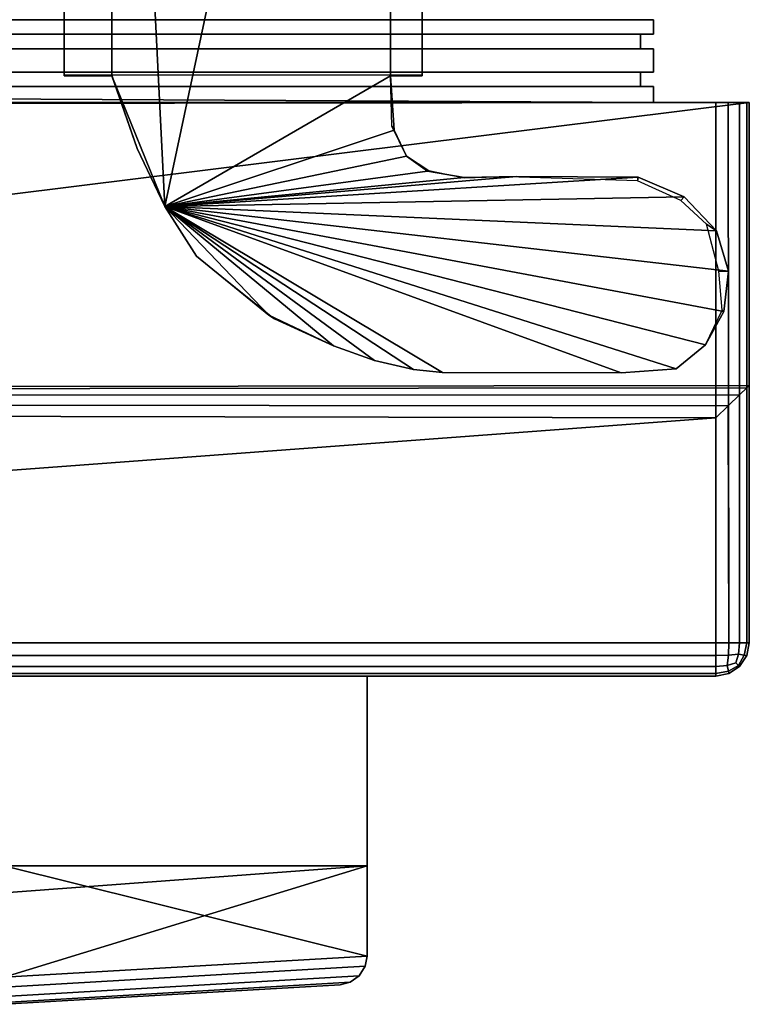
# Model space of a CAD drawing. Extents: x -17.9 to 17.9, y -15.3 to 14.9.
# Tile 11 of 12: x 13.7 to 17.9, y -15 to -9.4. Entities that reach past the tile are written whole.
import ezdxf

# ---------------------------------------------------------------- set-up
doc = ezdxf.new("R2010")
doc.units = 0
doc.linetypes.add('SOLIDLINE', pattern=[0])
doc.layers.add('BSH_B36CL80ENS_SYMBOL__1', color=7, linetype='SOLIDLINE')

msp = doc.modelspace()

# ---------------------------------------------------------------- linework, layer by layer
at = {"layer": 'BSH_B36CL80ENS_SYMBOL__1', "color": 7}
for points in [[(13.9918, -4.35827, 71.709), (13.9918, -4.35522, 70.8052), (13.9918, -9.68184, 70.8052), (13.9918, -9.68489, 71.709)], [(13.9918, -9.68184, 70.8052), (13.9918, -4.35522, 70.8052), (14.2652, -4.35522, 70.8052), (14.2652, -9.68184, 70.8052)], [(13.9918, -4.35827, 71.709), (13.9918, -9.68489, 71.709), (14.2652, -9.68489, 71.709), (14.2652, -4.35827, 71.709)], [(14.2652, -4.35522, 70.8052), (15.8625, -4.35522, 70.8052), (15.8625, -9.68184, 70.8052), (14.2652, -9.68184, 70.8052)], [(14.569, -10.4336, 71.709), (15.8625, -4.35827, 71.709), (14.2652, -4.35827, 71.709)], [(14.569, -10.4336, 71.709), (14.2652, -4.35827, 71.709), (14.2652, -9.68489, 71.709)], [(14.569, -10.4336, 71.709), (15.8625, -9.68489, 71.709), (15.8625, -4.35827, 71.709)], [(16.0449, -4.35522, 70.8052), (16.0449, -9.68184, 70.8052), (15.8625, -9.68184, 70.8052), (15.8625, -4.35522, 70.8052)], [(16.0449, -9.68489, 71.709), (16.0449, -4.35827, 71.709), (15.8625, -4.35827, 71.709), (15.8625, -9.68489, 71.709)], [(16.0449, -4.35522, 70.8052), (16.0449, -4.35827, 71.709), (16.0449, -9.68489, 71.709), (16.0449, -9.68184, 70.8052)], [(17.3717, -9.44636, 37.7036), (17.3717, -9.36368, 37.7036), (-17.3717, -9.36374, 37.7036), (-17.3717, -9.44636, 37.7036)], [(17.3717, -9.44636, 26.7156), (17.3717, -9.36368, 26.7156), (-17.3717, -9.36374, 26.7156), (-17.3717, -9.44636, 26.7156)], [(17.3717, -9.36374, 27.7506), (17.3717, -9.44636, 27.7506), (-17.3717, -9.44636, 27.7506), (-17.3717, -9.36374, 27.7506)], [(17.3717, -9.36374, 2.47701), (17.3717, -9.44636, 2.47701), (-17.3717, -9.44636, 2.47701), (-17.3717, -9.36374, 2.47701)], [(0.504996, -9.44636, 70.0801), (17.3717, -9.44636, 70.0801), (17.3717, -9.36374, 70.0801), (0.504996, -9.36374, 70.0801)], [(0.747359, -9.44636, 38.7558), (0.74753, -9.36374, 38.7558), (17.3717, -9.36368, 38.7558), (17.3717, -9.44636, 38.7558)], [(17.3717, -9.44636, 38.7558), (17.3717, -9.36368, 38.7558), (17.3717, -9.36374, 70.0801), (17.3717, -9.44636, 70.0801)], [(17.3717, -9.44636, 37.7036), (17.3717, -9.44636, 27.7506), (17.3717, -9.36374, 27.7506), (17.3717, -9.36368, 37.7036)], [(17.3717, -9.44636, 26.7156), (17.3717, -9.44636, 2.47701), (17.3717, -9.36374, 2.47701), (17.3717, -9.36368, 26.7156)], [(17.3717, -9.44636, 27.7506), (17.2963, -9.44636, 27.826), (-17.2963, -9.44636, 27.826), (-17.3717, -9.44636, 27.7506)], [(-17.3717, -9.44636, 37.7036), (-17.2963, -9.44636, 37.6282), (17.2963, -9.44636, 37.6282), (17.3717, -9.44636, 37.7036)], [(17.3717, -9.44636, 2.47701), (17.2963, -9.44636, 2.55236), (-17.2963, -9.44636, 2.55236), (-17.3717, -9.44636, 2.47701)], [(-17.3717, -9.44636, 26.7156), (-17.2963, -9.44636, 26.6402), (17.2963, -9.44636, 26.6402), (17.3717, -9.44636, 26.7156)], [(17.2963, -9.44636, 27.826), (17.2963, -9.52933, 27.826), (-17.2963, -9.52933, 27.826), (-17.2963, -9.44636, 27.826)], [(-17.2963, -9.44636, 37.6282), (-17.2963, -9.52933, 37.6282), (17.2963, -9.52933, 37.6282), (17.2963, -9.44636, 37.6282)], [(17.2963, -9.44636, 2.55236), (17.2963, -9.52933, 2.55236), (-17.2963, -9.52933, 2.55236), (-17.2963, -9.44636, 2.55236)], [(-17.2963, -9.44636, 26.6402), (-17.2963, -9.52933, 26.6402), (17.2963, -9.52933, 26.6402), (17.2963, -9.44636, 26.6402)], [(17.2963, -9.44636, 38.8311), (17.2963, -9.52933, 38.8311), (0.287151, -9.52941, 38.8311), (0.287323, -9.44644, 38.8311)], [(17.3717, -9.44636, 38.7558), (17.2963, -9.44636, 38.8311), (0.287323, -9.44644, 38.8311), (0.747359, -9.44636, 38.7558)], [(0.504996, -9.44636, 70.0801), (0.580349, -9.44644, 70.0048), (17.2963, -9.44636, 70.0048), (17.3717, -9.44636, 70.0801)], [(0.580349, -9.44644, 70.0048), (0.580349, -9.52941, 70.0048), (17.2963, -9.52933, 70.0048), (17.2963, -9.44636, 70.0048)], [(17.2963, -9.44636, 70.0048), (17.2963, -9.52933, 70.0048), (17.2963, -9.52933, 38.8311), (17.2963, -9.44636, 38.8311)], [(17.3717, -9.44636, 70.0801), (17.2963, -9.44636, 70.0048), (17.2963, -9.44636, 38.8311), (17.3717, -9.44636, 38.7558)], [(17.2963, -9.44636, 37.6282), (17.2963, -9.52933, 37.6282), (17.2963, -9.52933, 27.826), (17.2963, -9.44636, 27.826)], [(17.3717, -9.44636, 37.7036), (17.2963, -9.44636, 37.6282), (17.2963, -9.44636, 27.826), (17.3717, -9.44636, 27.7506)], [(17.2963, -9.44636, 26.6402), (17.2963, -9.52933, 26.6402), (17.2963, -9.52933, 2.55236), (17.2963, -9.44636, 2.55236)], [(17.3717, -9.44636, 26.7156), (17.2963, -9.44636, 26.6402), (17.2963, -9.44636, 2.55236), (17.3717, -9.44636, 2.47701)], [(-17.3717, -9.6634, 2.47701), (-17.3717, -9.52933, 2.47701), (17.3717, -9.52933, 2.47701), (17.3717, -9.6634, 2.47701)], [(17.3717, -9.52933, 27.7506), (17.3717, -9.6634, 27.7506), (-17.3717, -9.6634, 27.7506), (-17.3717, -9.52933, 27.7506)], [(-17.3717, -9.52933, 37.7036), (-17.3717, -9.6634, 37.7036), (17.3717, -9.6634, 37.7036), (17.3717, -9.52933, 37.7036)], [(-17.3717, -9.52933, 27.7506), (-17.2963, -9.52933, 27.826), (17.2963, -9.52933, 27.826), (17.3717, -9.52933, 27.7506)], [(17.3717, -9.52933, 37.7036), (17.2963, -9.52933, 37.6282), (-17.2963, -9.52933, 37.6282), (-17.3717, -9.52933, 37.7036)], [(-17.3717, -9.52933, 26.7156), (-17.3717, -9.6634, 26.7156), (17.3717, -9.6634, 26.7156), (17.3717, -9.52933, 26.7156)], [(-17.3717, -9.52933, 2.47701), (-17.2963, -9.52933, 2.55236), (17.2963, -9.52933, 2.55236), (17.3717, -9.52933, 2.47701)], [(17.3717, -9.52933, 26.7156), (17.2963, -9.52933, 26.6402), (-17.2963, -9.52933, 26.6402), (-17.3717, -9.52933, 26.7156)], [(0.747187, -9.52933, 38.7558), (0.287151, -9.52941, 38.8311), (17.2963, -9.52933, 38.8311), (17.3717, -9.52933, 38.7558)], [(17.3717, -9.6634, 70.0801), (17.3717, -9.52933, 70.0801), (0.504996, -9.52933, 70.0801), (0.504996, -9.6634, 70.0801)], [(17.3717, -9.52933, 70.0801), (17.2963, -9.52933, 70.0048), (0.580349, -9.52941, 70.0048), (0.504996, -9.52933, 70.0801)], [(0.746909, -9.6634, 38.7558), (0.747187, -9.52933, 38.7558), (17.3717, -9.52933, 38.7558), (17.3717, -9.6634, 38.7558)], [(17.3717, -9.52933, 38.7558), (17.2963, -9.52933, 38.8311), (17.2963, -9.52933, 70.0048), (17.3717, -9.52933, 70.0801)], [(17.3717, -9.52933, 27.7506), (17.2963, -9.52933, 27.826), (17.2963, -9.52933, 37.6282), (17.3717, -9.52933, 37.7036)], [(17.3717, -9.52933, 2.47701), (17.2963, -9.52933, 2.55236), (17.2963, -9.52933, 26.6402), (17.3717, -9.52933, 26.7156)], [(17.3717, -9.6634, 38.7558), (17.3717, -9.52933, 38.7558), (17.3717, -9.52933, 70.0801), (17.3717, -9.6634, 70.0801)], [(17.3717, -9.52933, 37.7036), (17.3717, -9.6634, 37.7036), (17.3717, -9.6634, 27.7506), (17.3717, -9.52933, 27.7506)], [(17.3717, -9.52933, 26.7156), (17.3717, -9.6634, 26.7156), (17.3717, -9.6634, 2.47701), (17.3717, -9.52933, 2.47701)], [(-17.2963, -9.6634, 2.55236), (-17.3717, -9.6634, 2.47701), (17.3717, -9.6634, 2.47701), (17.2963, -9.6634, 2.55236)], [(17.2963, -9.6634, 26.6402), (17.3717, -9.6634, 26.7156), (-17.3717, -9.6634, 26.7156), (-17.2963, -9.6634, 26.6402)], [(17.3717, -9.6634, 27.7506), (17.2963, -9.6634, 27.826), (-17.2963, -9.6634, 27.826), (-17.3717, -9.6634, 27.7506)], [(-17.3717, -9.6634, 37.7036), (-17.2963, -9.6634, 37.6282), (17.2963, -9.6634, 37.6282), (17.3717, -9.6634, 37.7036)], [(17.2963, -9.6634, 27.826), (17.2963, -9.74636, 27.826), (-17.2963, -9.74636, 27.826), (-17.2963, -9.6634, 27.826)], [(17.2963, -9.74636, 37.6282), (17.2963, -9.6634, 37.6282), (-17.2963, -9.6634, 37.6282), (-17.2963, -9.74636, 37.6282)], [(17.2963, -9.6634, 2.55236), (17.2963, -9.74636, 2.55236), (-17.2963, -9.74636, 2.55236), (-17.2963, -9.6634, 2.55236)], [(17.2963, -9.74636, 26.6402), (17.2963, -9.6634, 26.6402), (-17.2963, -9.6634, 26.6402), (-17.2963, -9.74636, 26.6402)], [(0.286702, -9.74644, 38.8311), (0.286874, -9.66347, 38.8311), (17.2963, -9.6634, 38.8311), (17.2963, -9.74636, 38.8311)], [(17.3717, -9.6634, 38.7558), (17.2963, -9.6634, 38.8311), (0.286874, -9.66347, 38.8311), (0.746909, -9.6634, 38.7558)], [(0.504996, -9.6634, 70.0801), (0.580348, -9.66347, 70.0048), (17.2963, -9.6634, 70.0048), (17.3717, -9.6634, 70.0801)], [(0.580348, -9.66347, 70.0048), (0.580348, -9.74644, 70.0048), (17.2963, -9.74636, 70.0048), (17.2963, -9.6634, 70.0048)], [(13.9918, -9.68489, 71.709), (13.9918, -9.68184, 70.8052), (14.2652, -9.68184, 70.8052), (14.2652, -9.68489, 71.709)], [(14.4106, -10.1014, 70.8052), (14.4106, -10.1014, 71.709), (14.2652, -9.68489, 71.709), (14.2652, -9.68184, 70.8052)], [(14.569, -10.4336, 71.709), (14.2652, -9.68489, 71.709), (14.4106, -10.1014, 71.709)], [(14.569, -10.4336, 71.709), (15.8837, -9.99541, 71.709), (15.8625, -9.68489, 71.709)], [(15.8837, -9.99541, 71.709), (15.8708, -9.9735, 70.8052), (15.8625, -9.68184, 70.8052), (15.8625, -9.68489, 71.709)], [(16.0449, -9.68184, 70.8052), (16.0449, -9.68489, 71.709), (15.8625, -9.68489, 71.709), (15.8625, -9.68184, 70.8052)], [(17.2963, -9.74636, 38.8311), (17.2963, -9.6634, 38.8311), (17.2963, -9.6634, 70.0048), (17.2963, -9.74636, 70.0048)], [(17.3717, -9.6634, 70.0801), (17.2963, -9.6634, 70.0048), (17.2963, -9.6634, 38.8311), (17.3717, -9.6634, 38.7558)], [(17.2963, -9.6634, 37.6282), (17.2963, -9.74636, 37.6282), (17.2963, -9.74636, 27.826), (17.2963, -9.6634, 27.826)], [(17.3717, -9.6634, 37.7036), (17.2963, -9.6634, 37.6282), (17.2963, -9.6634, 27.826), (17.3717, -9.6634, 27.7506)], [(17.3717, -9.6634, 26.7156), (17.2963, -9.6634, 26.6402), (17.2963, -9.6634, 2.55236), (17.3717, -9.6634, 2.47701)], [(17.2963, -9.6634, 26.6402), (17.2963, -9.74636, 26.6402), (17.2963, -9.74636, 2.55236), (17.2963, -9.6634, 2.55236)], [(17.2963, -9.74636, 2.55236), (17.3717, -9.74636, 2.47701), (-17.3717, -9.74636, 2.47701), (-17.2963, -9.74636, 2.55236)], [(-17.2963, -9.74636, 26.6402), (-17.3717, -9.74636, 26.7156), (17.3717, -9.74636, 26.7156), (17.2963, -9.74636, 26.6402)], [(-17.3717, -9.74636, 37.7036), (-17.3717, -9.83799, 37.7036), (17.3717, -9.83799, 37.7036), (17.3717, -9.74636, 37.7036)], [(17.3717, -9.74636, 27.7506), (17.3717, -9.83799, 27.7506), (-17.3717, -9.83799, 27.7506), (-17.3717, -9.74636, 27.7506)], [(-17.3717, -9.74636, 27.7506), (-17.2963, -9.74636, 27.826), (17.2963, -9.74636, 27.826), (17.3717, -9.74636, 27.7506)], [(17.3717, -9.74636, 37.7036), (17.2963, -9.74636, 37.6282), (-17.2963, -9.74636, 37.6282), (-17.3717, -9.74636, 37.7036)], [(-17.3717, -9.74636, 26.7156), (-17.3717, -9.83799, 26.7156), (17.3717, -9.83799, 26.7156), (17.3717, -9.74636, 26.7156)], [(17.3717, -9.74636, 2.47701), (17.3717, -9.83799, 2.47701), (-17.3717, -9.83799, 2.47701), (-17.3717, -9.74636, 2.47701)], [(0.746737, -9.74636, 38.7558), (0.286702, -9.74644, 38.8311), (17.2963, -9.74636, 38.8311), (17.3717, -9.74636, 38.7558)], [(17.3717, -9.74636, 70.0801), (17.2963, -9.74636, 70.0048), (0.580348, -9.74644, 70.0048), (0.504996, -9.74636, 70.0801)], [(0.504996, -9.74636, 70.0801), (4.72735, -9.84711, 70.0801), (17.3717, -9.83799, 70.0801)], [(0.504996, -9.74636, 70.0801), (17.3717, -9.83799, 70.0801), (17.3717, -9.74636, 70.0801)], [(17.3717, -9.74636, 38.7558), (17.3717, -9.83799, 38.7558), (0.746547, -9.83799, 38.7558), (0.746737, -9.74636, 38.7558)], [(17.3717, -9.74636, 38.7558), (17.2963, -9.74636, 38.8311), (17.2963, -9.74636, 70.0048), (17.3717, -9.74636, 70.0801)], [(17.3717, -9.74636, 27.7506), (17.2963, -9.74636, 27.826), (17.2963, -9.74636, 37.6282), (17.3717, -9.74636, 37.7036)], [(17.3717, -9.74636, 2.47701), (17.2963, -9.74636, 2.55236), (17.2963, -9.74636, 26.6402), (17.3717, -9.74636, 26.7156)], [(17.3717, -9.74636, 70.0801), (17.3717, -9.83799, 70.0801), (17.3717, -9.83799, 38.7558), (17.3717, -9.74636, 38.7558)], [(17.3717, -9.74636, 37.7036), (17.3717, -9.83799, 37.7036), (17.3717, -9.83799, 27.7506), (17.3717, -9.74636, 27.7506)], [(17.3717, -9.74636, 26.7156), (17.3717, -9.83799, 26.7156), (17.3717, -9.83799, 2.47701), (17.3717, -9.74636, 2.47701)], [(-17.7291, -9.83799, 37.9834), (-17.7291, -12.9348, 37.9834), (17.7291, -12.9348, 37.9834), (17.7291, -9.83799, 37.9834)], [(17.7291, -9.83799, 27.5337), (17.7291, -12.9348, 27.5337), (-17.7291, -12.9348, 27.5337), (-17.7291, -9.83799, 27.5337)], [(-17.7291, -9.83799, 26.9954), (-17.7291, -12.9348, 26.9954), (17.7291, -12.9348, 26.9954), (17.7291, -9.83799, 26.9954)], [(17.7291, -9.83799, 1.30699), (17.7291, -12.9348, 1.30699), (-17.7291, -12.9348, 1.30699), (-17.7291, -9.83799, 1.30699)], [(-17.3717, -9.83799, 37.7036), (-17.7291, -9.83799, 37.9834), (17.7291, -9.83799, 37.9834)], [(-17.7291, -9.83799, 27.5337), (-17.3717, -9.83799, 27.7506), (17.3717, -9.83799, 27.7506)], [(-17.7291, -9.83799, 27.5337), (17.3717, -9.83799, 27.7506), (17.7851, -9.83799, 27.669)], [(-17.7291, -9.83799, 27.5337), (17.7851, -9.83799, 27.669), (17.7291, -9.83799, 27.5337)], [(-17.7291, -9.83799, 1.30699), (-17.3717, -9.83799, 2.47701), (17.3717, -9.83799, 2.47701)], [(-17.7291, -9.83799, 1.30699), (17.3717, -9.83799, 2.47701), (17.7851, -9.83799, 1.44222)], [(-17.7291, -9.83799, 1.30699), (17.7851, -9.83799, 1.44222), (17.7291, -9.83799, 1.30699)], [(-17.3717, -9.83799, 26.7156), (-17.7291, -9.83799, 26.9954), (17.7291, -9.83799, 26.9954)], [(-17.3717, -9.83799, 37.7036), (17.7291, -9.83799, 37.9834), (17.758, -9.83799, 37.8823)], [(-17.3717, -9.83799, 37.7036), (17.758, -9.83799, 37.8823), (17.3717, -9.83799, 37.7036)], [(-17.3717, -9.83799, 26.7156), (17.7291, -9.83799, 26.9954), (17.758, -9.83799, 26.8943)], [(-17.3717, -9.83799, 26.7156), (17.758, -9.83799, 26.8943), (17.3717, -9.83799, 26.7156)], [(0.389134, -12.9348, 38.4334), (0.389134, -9.83799, 38.4334), (17.7291, -9.83799, 38.4334), (17.7291, -12.9348, 38.4334)], [(0.389134, -9.83799, 38.4334), (0.746547, -9.83799, 38.7558), (17.3717, -9.83799, 38.7558)], [(0.389134, -9.83799, 38.4334), (17.3717, -9.83799, 38.7558), (17.7554, -9.83799, 38.5303)], [(0.389134, -9.83799, 38.4334), (17.7554, -9.83799, 38.5303), (17.7291, -9.83799, 38.4334)], [(17.9203, -9.83799, 70.6288), (17.3717, -9.83799, 70.0801), (4.72735, -9.84711, 70.0801), (4.73963, -9.8535, 70.6288)], [(4.73064, -11.4768, 70.6288), (17.9203, -9.83799, 70.6288), (4.73963, -9.8535, 70.6288)], [(4.73064, -11.4768, 70.6288), (17.9203, -11.4604, 70.6288), (17.9203, -9.83799, 70.6288)], [(17.9203, -9.83799, 27.725), (17.7851, -9.83799, 27.669), (17.3717, -9.83799, 27.7506)], [(17.9203, -9.83799, 27.725), (17.3717, -9.83799, 27.7506), (17.3717, -9.83799, 37.7036)], [(17.9203, -9.83799, 27.725), (17.3717, -9.83799, 37.7036), (17.758, -9.83799, 37.8823)], [(17.9203, -9.83799, 38.6247), (17.7554, -9.83799, 38.5303), (17.3717, -9.83799, 38.7558)], [(17.9203, -9.83799, 38.6247), (17.3717, -9.83799, 38.7558), (17.3717, -9.83799, 70.0801)], [(17.9203, -9.83799, 38.6247), (17.3717, -9.83799, 70.0801), (17.9203, -9.83799, 70.6288)], [(17.9203, -9.83799, 1.49824), (17.7851, -9.83799, 1.44222), (17.3717, -9.83799, 2.47701)], [(17.9203, -9.83799, 1.49824), (17.3717, -9.83799, 2.47701), (17.3717, -9.83799, 26.7156)], [(17.9203, -9.83799, 1.49824), (17.3717, -9.83799, 26.7156), (17.758, -9.83799, 26.8943)], [(17.8023, -12.9348, 38.448), (17.7291, -12.9348, 38.4334), (17.7291, -9.83799, 38.4334), (17.7995, -9.83799, 38.4469)], [(17.7291, -12.9348, 37.9834), (17.8023, -12.9348, 37.9688), (17.7995, -9.83799, 37.97), (17.7291, -9.83799, 37.9834)], [(17.7291, -9.83799, 27.5337), (17.7995, -9.83799, 27.5472), (17.8023, -12.9348, 27.5483), (17.7291, -12.9348, 27.5337)], [(17.7291, -12.9348, 26.9954), (17.8023, -12.9348, 26.9809), (17.7995, -9.83799, 26.982), (17.7291, -9.83799, 26.9954)], [(17.7291, -9.83799, 1.30699), (17.7995, -9.83799, 1.32042), (17.8023, -12.9348, 1.32155), (17.7291, -12.9348, 1.30699)], [(17.758, -9.83799, 26.8943), (17.7291, -9.83799, 26.9954), (17.7995, -9.83799, 26.982)], [(17.7851, -9.83799, 27.669), (17.7995, -9.83799, 27.5472), (17.7291, -9.83799, 27.5337)], [(17.9069, -9.83799, 38.5543), (17.7995, -9.83799, 38.4469), (17.7291, -9.83799, 38.4334)], [(17.9069, -9.83799, 38.5543), (17.7291, -9.83799, 38.4334), (17.7554, -9.83799, 38.5303)], [(17.7851, -9.83799, 1.44222), (17.7995, -9.83799, 1.32042), (17.7291, -9.83799, 1.30699)], [(17.758, -9.83799, 37.8823), (17.7291, -9.83799, 37.9834), (17.7995, -9.83799, 37.97)], [(17.9069, -9.83799, 38.5543), (17.7554, -9.83799, 38.5303), (17.9203, -9.83799, 38.6247)], [(17.758, -9.83799, 26.8943), (17.7995, -9.83799, 26.982), (17.8643, -9.83799, 26.9394)], [(17.758, -9.83799, 26.8943), (17.8643, -9.83799, 26.9394), (17.9069, -9.83799, 26.8746)], [(17.758, -9.83799, 26.8943), (17.9069, -9.83799, 26.8746), (17.9203, -9.83799, 26.8042)], [(17.9203, -9.83799, 27.725), (17.758, -9.83799, 37.8823), (17.9203, -9.83799, 37.7921)], [(17.758, -9.83799, 37.8823), (17.7995, -9.83799, 37.97), (17.8643, -9.83799, 37.9274)], [(17.758, -9.83799, 37.8823), (17.8643, -9.83799, 37.9274), (17.9069, -9.83799, 37.8625)], [(17.758, -9.83799, 37.8823), (17.9069, -9.83799, 37.8625), (17.9203, -9.83799, 37.7921)], [(17.9203, -9.83799, 1.49824), (17.758, -9.83799, 26.8943), (17.9203, -9.83799, 26.8042)], [(17.7851, -9.83799, 27.669), (17.9203, -9.83799, 27.725), (17.9069, -9.83799, 27.6546)], [(17.7851, -9.83799, 27.669), (17.9069, -9.83799, 27.6546), (17.8643, -9.83799, 27.5898)], [(17.7851, -9.83799, 27.669), (17.8643, -9.83799, 27.5898), (17.7995, -9.83799, 27.5472)], [(17.7851, -9.83799, 1.44222), (17.9203, -9.83799, 1.49824), (17.9069, -9.83799, 1.42784)], [(17.7851, -9.83799, 1.44222), (17.9069, -9.83799, 1.42784), (17.8643, -9.83799, 1.363)], [(17.7851, -9.83799, 1.44222), (17.8643, -9.83799, 1.363), (17.7995, -9.83799, 1.32042)], [(17.8643, -12.9348, 38.4894), (17.8023, -12.9348, 38.448), (17.7995, -9.83799, 38.4469), (17.8643, -9.83799, 38.4894)], [(17.8023, -12.9348, 37.9688), (17.8643, -12.9348, 37.9274), (17.8643, -9.83799, 37.9274), (17.7995, -9.83799, 37.97)], [(17.7995, -9.83799, 27.5472), (17.8643, -9.83799, 27.5898), (17.8643, -12.9348, 27.5898), (17.8023, -12.9348, 27.5483)], [(17.8023, -12.9348, 26.9809), (17.8643, -12.9348, 26.9394), (17.8643, -9.83799, 26.9394), (17.7995, -9.83799, 26.982)], [(17.7995, -9.83799, 1.32042), (17.8643, -9.83799, 1.363), (17.8643, -12.9348, 1.363), (17.8023, -12.9348, 1.32155)], [(17.9069, -9.83799, 38.5543), (17.8643, -9.83799, 38.4894), (17.7995, -9.83799, 38.4469)], [(17.9058, -12.9348, 38.5515), (17.8643, -12.9348, 38.4894), (17.8643, -9.83799, 38.4894), (17.9069, -9.83799, 38.5543)], [(17.8643, -12.9348, 37.9274), (17.9058, -12.9348, 37.8653), (17.9069, -9.83799, 37.8625), (17.8643, -9.83799, 37.9274)], [(17.8643, -9.83799, 27.5898), (17.9069, -9.83799, 27.6546), (17.9058, -12.9348, 27.6518), (17.8643, -12.9348, 27.5898)], [(17.8643, -12.9348, 26.9394), (17.9058, -12.9348, 26.8774), (17.9069, -9.83799, 26.8746), (17.8643, -9.83799, 26.9394)], [(17.8643, -9.83799, 1.363), (17.9069, -9.83799, 1.42784), (17.9058, -12.9348, 1.42505), (17.8643, -12.9348, 1.363)], [(17.9058, -12.9348, 37.8653), (17.9203, -12.9348, 37.7921), (17.9203, -9.83799, 37.7921), (17.9069, -9.83799, 37.8625)], [(17.9069, -9.83799, 27.6546), (17.9203, -9.83799, 27.725), (17.9203, -12.9348, 27.725), (17.9058, -12.9348, 27.6518)], [(17.9058, -12.9348, 26.8774), (17.9203, -12.9348, 26.8042), (17.9203, -9.83799, 26.8042), (17.9069, -9.83799, 26.8746)], [(17.9069, -9.83799, 1.42784), (17.9203, -9.83799, 1.49824), (17.9203, -12.9348, 1.49824), (17.9058, -12.9348, 1.42505)], [(17.9203, -12.9348, 38.6247), (17.9058, -12.9348, 38.5515), (17.9069, -9.83799, 38.5543), (17.9203, -9.83799, 38.6247)], [(17.9203, -9.83799, 38.6247), (17.9203, -9.83799, 70.6288), (17.9203, -11.4604, 70.6288)], [(17.9203, -9.83799, 27.725), (17.9203, -9.83799, 37.7921), (17.9203, -12.9348, 37.7921), (17.9203, -12.9348, 27.725)], [(17.9203, -9.83799, 1.49824), (17.9203, -9.83799, 26.8042), (17.9203, -12.9348, 26.8042), (17.9203, -12.9348, 1.49824)], [(17.9203, -11.4604, 70.6288), (17.9203, -12.9348, 38.6247), (17.9203, -9.83799, 38.6247)], [(15.9546, -10.1462, 71.709), (15.9546, -10.1462, 70.8052), (15.8708, -9.9735, 70.8052), (15.8837, -9.99541, 71.709)], [(14.569, -10.4336, 71.709), (15.9546, -10.1462, 71.709), (15.8837, -9.99541, 71.709)], [(14.4106, -10.1014, 71.709), (14.4106, -10.1014, 70.8052), (14.569, -10.4336, 70.8052), (14.569, -10.4336, 71.709)], [(14.569, -10.4336, 71.709), (16.0747, -10.2316, 71.709), (15.9546, -10.1462, 71.709)], [(16.0747, -10.2316, 71.709), (16.0824, -10.2288, 70.8052), (15.9546, -10.1462, 70.8052), (15.9546, -10.1462, 71.709)], [(14.569, -10.4336, 71.709), (16.2844, -10.2675, 71.709), (16.0747, -10.2316, 71.709)], [(14.569, -10.4336, 71.709), (17.2837, -10.2663, 71.709), (16.5868, -10.2614, 71.709)], [(14.569, -10.4336, 71.709), (16.5868, -10.2614, 71.709), (16.2844, -10.2675, 71.709)], [(14.569, -10.4336, 71.709), (17.5473, -10.3784, 71.709), (17.2837, -10.2663, 71.709)], [(16.2844, -10.2675, 71.709), (16.2844, -10.2705, 70.8052), (16.0824, -10.2288, 70.8052), (16.0747, -10.2316, 71.709)], [(16.5868, -10.2614, 71.709), (16.5374, -10.2641, 70.8052), (16.2844, -10.2705, 70.8052), (16.2844, -10.2675, 71.709)], [(17.2837, -10.2663, 71.709), (17.2786, -10.2868, 70.8052), (16.5374, -10.2641, 70.8052), (16.5868, -10.2614, 71.709)], [(17.5473, -10.3784, 71.709), (17.5285, -10.399, 70.8052), (17.2786, -10.2868, 70.8052), (17.2837, -10.2663, 71.709)], [(14.569, -10.4336, 71.709), (17.7329, -10.574, 71.709), (17.5473, -10.3784, 71.709)], [(17.7329, -10.574, 71.709), (17.6757, -10.5349, 70.8052), (17.5285, -10.399, 70.8052), (17.5473, -10.3784, 71.709)], [(14.569, -10.4336, 71.709), (14.569, -10.4336, 70.8052), (14.7502, -10.7191, 70.8052), (14.7502, -10.7191, 71.709)], [(14.569, -10.4336, 71.709), (14.7502, -10.7191, 71.709), (15.1653, -11.0572, 71.709)], [(14.569, -10.4336, 71.709), (15.1653, -11.0572, 71.709), (15.5355, -11.2324, 71.709)], [(14.569, -10.4336, 71.709), (15.5355, -11.2324, 71.709), (15.7704, -11.316, 71.709)], [(14.569, -10.4336, 71.709), (15.7704, -11.316, 71.709), (15.9946, -11.3675, 71.709)], [(14.569, -10.4336, 71.709), (15.9946, -11.3675, 71.709), (16.1604, -11.385, 71.709)], [(14.569, -10.4336, 71.709), (16.1604, -11.385, 71.709), (17.1849, -11.388, 71.709)], [(14.569, -10.4336, 71.709), (17.1849, -11.388, 71.709), (17.5015, -11.3635, 71.709)], [(14.569, -10.4336, 71.709), (17.5015, -11.3635, 71.709), (17.6695, -11.2267, 71.709)], [(14.569, -10.4336, 71.709), (17.6695, -11.2267, 71.709), (17.7739, -11.0356, 71.7087)], [(14.569, -10.4336, 71.709), (17.7739, -11.0356, 71.7087), (17.8003, -10.8045, 71.709)], [(14.569, -10.4336, 71.709), (17.8003, -10.8045, 71.709), (17.7329, -10.574, 71.709)], [(17.8003, -10.8045, 71.709), (17.7453, -10.8045, 70.8052), (17.6757, -10.5349, 70.8052), (17.7329, -10.574, 71.709)], [(15.1973, -11.0783, 70.8052), (15.1653, -11.0572, 71.709), (14.7502, -10.7191, 71.709), (14.7502, -10.7191, 70.8052)], [(17.7739, -11.0356, 71.7087), (17.7639, -11.0285, 70.8121), (17.7453, -10.8045, 70.8052), (17.8003, -10.8045, 71.709)], [(15.1653, -11.0572, 71.709), (15.1973, -11.0783, 70.8052), (15.5355, -11.2324, 70.8052), (15.5355, -11.2324, 71.709)], [(17.6695, -11.2267, 71.709), (17.6695, -11.2267, 70.8052), (17.7639, -11.0285, 70.8121), (17.7739, -11.0356, 71.7087)], [(15.5355, -11.2324, 71.709), (15.5355, -11.2324, 70.8052), (15.7704, -11.316, 70.8052), (15.7704, -11.316, 71.709)], [(17.5015, -11.3635, 71.709), (17.5015, -11.3635, 70.8052), (17.6695, -11.2267, 70.8052), (17.6695, -11.2267, 71.709)], [(15.9946, -11.3675, 71.709), (15.7704, -11.316, 71.709), (15.7704, -11.316, 70.8052), (15.9967, -11.3675, 70.8052)], [(15.9946, -11.3675, 71.709), (15.9967, -11.3675, 70.8052), (16.1604, -11.385, 70.8052), (16.1604, -11.385, 71.709)], [(17.1849, -11.388, 70.8052), (17.1849, -11.388, 71.709), (16.1604, -11.385, 71.709), (16.1604, -11.385, 70.8052)], [(17.1849, -11.388, 71.709), (17.1849, -11.388, 70.8052), (17.5015, -11.3635, 70.8052), (17.5015, -11.3635, 71.709)], [(4.68749, -11.5185, 71.7648), (4.63754, -11.5667, 71.8074), (17.7995, -11.5769, 71.8074), (17.8643, -11.5144, 71.7648)], [(4.72029, -11.4868, 71.7), (4.68749, -11.5185, 71.7648), (17.8643, -11.5144, 71.7648), (17.9069, -11.4734, 71.7)], [(4.73064, -11.4768, 71.6296), (4.72029, -11.4868, 71.7), (17.9069, -11.4734, 71.7), (17.9203, -11.4604, 71.6296)], [(4.73064, -11.4768, 70.6288), (4.73064, -11.4768, 71.6296), (17.9203, -11.4604, 71.6296), (17.9203, -11.4604, 70.6288)], [(17.8643, -11.5144, 71.7648), (17.7995, -11.5769, 71.8074), (17.8023, -12.9348, 71.8063), (17.8643, -12.9348, 71.7648)], [(17.9069, -11.4734, 71.7), (17.8643, -11.5144, 71.7648), (17.8643, -12.9348, 71.7648), (17.9058, -12.9348, 71.7028)], [(17.9203, -11.4604, 71.6296), (17.9069, -11.4734, 71.7), (17.9058, -12.9348, 71.7028), (17.9203, -12.9348, 71.6296)], [(17.9203, -11.4604, 70.6288), (17.9203, -11.4604, 71.6296), (17.9203, -12.9348, 71.6296)], [(17.9203, -11.4604, 70.6288), (17.9203, -12.9348, 71.6296), (17.9203, -12.9348, 38.6247)], [(4.63754, -11.5667, 71.8074), (4.58331, -11.6191, 71.8208), (17.7291, -11.6447, 71.8208), (17.7995, -11.5769, 71.8074)], [(0.389134, -12.9348, 71.8208), (17.7291, -11.6447, 71.8208), (4.58331, -11.6191, 71.8208)], [(17.7995, -11.5769, 71.8074), (17.7291, -11.6447, 71.8208), (17.7291, -12.9348, 71.8208), (17.8023, -12.9348, 71.8063)], [(0.389134, -12.9348, 71.8208), (17.7291, -12.9348, 71.8208), (17.7291, -11.6447, 71.8208)], [(17.7291, -13.008, 37.9688), (17.7291, -12.9348, 37.9834), (-17.7291, -12.9348, 37.9834), (-17.7291, -13.008, 37.9688)], [(-17.7291, -13.008, 27.5483), (-17.7291, -12.9348, 27.5337), (17.7291, -12.9348, 27.5337), (17.7291, -13.008, 27.5483)], [(17.7291, -13.008, 26.9809), (17.7291, -12.9348, 26.9954), (-17.7291, -12.9348, 26.9954), (-17.7291, -13.008, 26.9809)], [(-17.7291, -13.008, 1.32155), (-17.7291, -12.9348, 1.30699), (17.7291, -12.9348, 1.30699), (17.7291, -13.008, 1.32155)], [(17.7291, -12.9348, 38.4334), (17.7291, -13.008, 38.448), (0.389134, -13.008, 38.448), (0.389134, -12.9348, 38.4334)], [(0.389134, -12.9348, 71.8208), (0.389134, -13.008, 71.8063), (17.7291, -13.008, 71.8063), (17.7291, -12.9348, 71.8208)], [(17.8007, -13.0064, 37.9547), (17.8023, -12.9348, 37.9688), (17.7291, -12.9348, 37.9834), (17.7291, -13.008, 37.9688)], [(17.8007, -13.0064, 27.5624), (17.7291, -13.008, 27.5483), (17.7291, -12.9348, 27.5337), (17.8023, -12.9348, 27.5483)], [(17.8007, -13.0064, 71.7922), (17.8023, -12.9348, 71.8063), (17.7291, -12.9348, 71.8208), (17.7291, -13.008, 71.8063)], [(17.8007, -13.0064, 38.4621), (17.7291, -13.008, 38.448), (17.7291, -12.9348, 38.4334), (17.8023, -12.9348, 38.448)], [(17.8007, -13.0064, 26.9667), (17.8023, -12.9348, 26.9809), (17.7291, -12.9348, 26.9954), (17.7291, -13.008, 26.9809)], [(17.8007, -13.0064, 1.33567), (17.7291, -13.008, 1.32155), (17.7291, -12.9348, 1.30699), (17.8023, -12.9348, 1.32155)], [(17.859, -12.9998, 37.9221), (17.8643, -12.9348, 37.9274), (17.8023, -12.9348, 37.9688), (17.8007, -13.0064, 37.9547)], [(17.8007, -13.0064, 27.5624), (17.8023, -12.9348, 27.5483), (17.8643, -12.9348, 27.5898), (17.859, -12.9998, 27.5951)], [(17.859, -12.9998, 71.7595), (17.8643, -12.9348, 71.7648), (17.8023, -12.9348, 71.8063), (17.8007, -13.0064, 71.7922)], [(17.8007, -13.0064, 38.4621), (17.8023, -12.9348, 38.448), (17.8643, -12.9348, 38.4894), (17.859, -12.9998, 38.4948)], [(17.859, -12.9998, 26.9341), (17.8643, -12.9348, 26.9394), (17.8023, -12.9348, 26.9809), (17.8007, -13.0064, 26.9667)], [(17.8007, -13.0064, 1.33567), (17.8023, -12.9348, 1.32155), (17.8643, -12.9348, 1.363), (17.859, -12.9998, 1.36831)], [(17.8917, -13.0064, 37.8638), (17.9058, -12.9348, 37.8653), (17.8643, -12.9348, 37.9274), (17.859, -12.9998, 37.9221)], [(17.859, -12.9998, 27.5951), (17.8643, -12.9348, 27.5898), (17.9058, -12.9348, 27.6518), (17.8917, -13.0064, 27.6534)], [(17.8917, -13.0064, 71.7012), (17.9058, -12.9348, 71.7028), (17.8643, -12.9348, 71.7648), (17.859, -12.9998, 71.7595)], [(17.859, -12.9998, 38.4948), (17.8643, -12.9348, 38.4894), (17.9058, -12.9348, 38.5515), (17.8917, -13.0064, 38.5531)], [(17.8917, -13.0064, 26.8758), (17.9058, -12.9348, 26.8774), (17.8643, -12.9348, 26.9394), (17.859, -12.9998, 26.9341)], [(17.859, -12.9998, 1.36831), (17.8643, -12.9348, 1.363), (17.9058, -12.9348, 1.42505), (17.8917, -13.0064, 1.42662)], [(17.8917, -13.0064, 37.8638), (17.9058, -13.008, 37.7921), (17.9203, -12.9348, 37.7921), (17.9058, -12.9348, 37.8653)], [(17.8917, -13.0064, 27.6534), (17.9058, -12.9348, 27.6518), (17.9203, -12.9348, 27.725), (17.9058, -13.008, 27.725)], [(17.8917, -13.0064, 71.7012), (17.9058, -13.008, 71.6296), (17.9203, -12.9348, 71.6296), (17.9058, -12.9348, 71.7028)], [(17.8917, -13.0064, 38.5531), (17.9058, -12.9348, 38.5515), (17.9203, -12.9348, 38.6247), (17.9058, -13.008, 38.6247)], [(17.8917, -13.0064, 26.8758), (17.9058, -13.008, 26.8042), (17.9203, -12.9348, 26.8042), (17.9058, -12.9348, 26.8774)], [(17.8917, -13.0064, 1.42662), (17.9058, -12.9348, 1.42505), (17.9203, -12.9348, 1.49824), (17.9058, -13.008, 1.49824)], [(17.9058, -13.008, 38.6247), (17.9203, -12.9348, 38.6247), (17.9203, -12.9348, 71.6296), (17.9058, -13.008, 71.6296)], [(17.9203, -12.9348, 37.7921), (17.9058, -13.008, 37.7921), (17.9058, -13.008, 27.725), (17.9203, -12.9348, 27.725)], [(17.9203, -12.9348, 26.8042), (17.9058, -13.008, 26.8042), (17.9058, -13.008, 1.49824), (17.9203, -12.9348, 1.49824)], [(17.7291, -13.07, 37.9274), (17.7291, -13.008, 37.9688), (-17.7291, -13.008, 37.9688), (-17.7291, -13.07, 37.9274)], [(-17.7291, -13.07, 27.5898), (-17.7291, -13.008, 27.5483), (17.7291, -13.008, 27.5483), (17.7291, -13.07, 27.5898)], [(17.7291, -13.07, 26.9394), (17.7291, -13.008, 26.9809), (-17.7291, -13.008, 26.9809), (-17.7291, -13.07, 26.9394)], [(-17.7291, -13.07, 1.363), (-17.7291, -13.008, 1.32155), (17.7291, -13.008, 1.32155), (17.7291, -13.07, 1.363)], [(17.7291, -13.008, 38.448), (17.7291, -13.07, 38.4894), (0.389134, -13.07, 38.4894), (0.389134, -13.008, 38.448)], [(0.389134, -13.008, 71.8063), (0.389134, -13.07, 71.7648), (17.7291, -13.07, 71.7648), (17.7291, -13.008, 71.8063)], [(17.8007, -13.0064, 37.9547), (17.7291, -13.008, 37.9688), (17.7291, -13.07, 37.9274), (17.7941, -13.0647, 37.9221)], [(17.7941, -13.0647, 27.5951), (17.7291, -13.07, 27.5898), (17.7291, -13.008, 27.5483), (17.8007, -13.0064, 27.5624)], [(17.8007, -13.0064, 71.7922), (17.7291, -13.008, 71.8063), (17.7291, -13.07, 71.7648), (17.7941, -13.0647, 71.7595)], [(17.7941, -13.0647, 38.4948), (17.7291, -13.07, 38.4894), (17.7291, -13.008, 38.448), (17.8007, -13.0064, 38.4621)], [(17.8007, -13.0064, 26.9667), (17.7291, -13.008, 26.9809), (17.7291, -13.07, 26.9394), (17.7941, -13.0647, 26.9341)], [(17.7941, -13.0647, 1.36831), (17.7291, -13.07, 1.363), (17.7291, -13.008, 1.32155), (17.8007, -13.0064, 1.33567)], [(17.859, -12.9998, 37.9221), (17.8007, -13.0064, 37.9547), (17.7941, -13.0647, 37.9221), (17.8436, -13.0493, 37.9067)], [(17.7941, -13.0647, 27.5951), (17.8007, -13.0064, 27.5624), (17.859, -12.9998, 27.5951), (17.8436, -13.0493, 27.6105)], [(17.859, -12.9998, 71.7595), (17.8007, -13.0064, 71.7922), (17.7941, -13.0647, 71.7595), (17.8436, -13.0493, 71.7441)], [(17.7941, -13.0647, 38.4948), (17.8007, -13.0064, 38.4621), (17.859, -12.9998, 38.4948), (17.8436, -13.0493, 38.5102)], [(17.859, -12.9998, 26.9341), (17.8007, -13.0064, 26.9667), (17.7941, -13.0647, 26.9341), (17.8436, -13.0493, 26.9187)], [(17.7941, -13.0647, 1.36831), (17.8007, -13.0064, 1.33567), (17.859, -12.9998, 1.36831), (17.8436, -13.0493, 1.38372)], [(17.859, -13.0647, 71.6946), (17.8917, -13.0064, 71.7012), (17.859, -12.9998, 71.7595), (17.8436, -13.0493, 71.7441)], [(17.859, -12.9998, 27.5951), (17.8917, -13.0064, 27.6534), (17.859, -13.0647, 27.66), (17.8436, -13.0493, 27.6105)], [(17.859, -13.0647, 37.8571), (17.8917, -13.0064, 37.8638), (17.859, -12.9998, 37.9221), (17.8436, -13.0493, 37.9067)], [(17.859, -12.9998, 38.4948), (17.8917, -13.0064, 38.5531), (17.859, -13.0647, 38.5597), (17.8436, -13.0493, 38.5102)], [(17.859, -12.9998, 1.36831), (17.8917, -13.0064, 1.42662), (17.859, -13.0647, 1.43325), (17.8436, -13.0493, 1.38372)], [(17.859, -13.0647, 26.8691), (17.8917, -13.0064, 26.8758), (17.859, -12.9998, 26.9341), (17.8436, -13.0493, 26.9187)], [(17.859, -13.0647, 37.8571), (17.8643, -13.07, 37.7921), (17.9058, -13.008, 37.7921), (17.8917, -13.0064, 37.8638)], [(17.8917, -13.0064, 27.6534), (17.9058, -13.008, 27.725), (17.8643, -13.07, 27.725), (17.859, -13.0647, 27.66)], [(17.859, -13.0647, 71.6946), (17.8643, -13.07, 71.6296), (17.9058, -13.008, 71.6296), (17.8917, -13.0064, 71.7012)], [(17.8917, -13.0064, 38.5531), (17.9058, -13.008, 38.6247), (17.8643, -13.07, 38.6247), (17.859, -13.0647, 38.5597)], [(17.859, -13.0647, 26.8691), (17.8643, -13.07, 26.8042), (17.9058, -13.008, 26.8042), (17.8917, -13.0064, 26.8758)], [(17.8917, -13.0064, 1.42662), (17.9058, -13.008, 1.49824), (17.8643, -13.07, 1.49824), (17.859, -13.0647, 1.43325)], [(17.8643, -13.07, 38.6247), (17.9058, -13.008, 38.6247), (17.9058, -13.008, 71.6296), (17.8643, -13.07, 71.6296)], [(17.9058, -13.008, 37.7921), (17.8643, -13.07, 37.7921), (17.8643, -13.07, 27.725), (17.9058, -13.008, 27.725)], [(17.9058, -13.008, 26.8042), (17.8643, -13.07, 26.8042), (17.8643, -13.07, 1.49824), (17.9058, -13.008, 1.49824)], [(17.7291, -13.1115, 37.8653), (17.7291, -13.07, 37.9274), (-17.7291, -13.07, 37.9274), (-17.7291, -13.1115, 37.8653)], [(-17.7291, -13.1115, 27.6518), (-17.7291, -13.07, 27.5898), (17.7291, -13.07, 27.5898), (17.7291, -13.1115, 27.6518)], [(17.7291, -13.1115, 26.8774), (17.7291, -13.07, 26.9394), (-17.7291, -13.07, 26.9394), (-17.7291, -13.1115, 26.8774)], [(-17.7291, -13.1115, 1.42505), (-17.7291, -13.07, 1.363), (17.7291, -13.07, 1.363), (17.7291, -13.1115, 1.42505)], [(17.7291, -13.07, 38.4894), (17.7291, -13.1115, 38.5515), (0.389134, -13.1115, 38.5515), (0.389134, -13.07, 38.4894)], [(0.389134, -13.07, 71.7648), (0.389134, -13.1115, 71.7028), (17.7291, -13.1115, 71.7028), (17.7291, -13.07, 71.7648)], [(17.7941, -13.0647, 37.9221), (17.7291, -13.07, 37.9274), (17.7291, -13.1115, 37.8653), (17.8007, -13.0973, 37.8638)], [(17.8007, -13.0973, 27.6534), (17.7291, -13.1115, 27.6518), (17.7291, -13.07, 27.5898), (17.7941, -13.0647, 27.5951)], [(17.7941, -13.0647, 71.7595), (17.7291, -13.07, 71.7648), (17.7291, -13.1115, 71.7028), (17.8007, -13.0973, 71.7012)], [(17.8007, -13.0973, 38.5531), (17.7291, -13.1115, 38.5515), (17.7291, -13.07, 38.4894), (17.7941, -13.0647, 38.4948)], [(17.7941, -13.0647, 26.9341), (17.7291, -13.07, 26.9394), (17.7291, -13.1115, 26.8774), (17.8007, -13.0973, 26.8758)], [(17.8007, -13.0973, 1.42662), (17.7291, -13.1115, 1.42505), (17.7291, -13.07, 1.363), (17.7941, -13.0647, 1.36831)], [(17.7941, -13.0647, 71.7595), (17.8007, -13.0973, 71.7012), (17.859, -13.0647, 71.6946), (17.8436, -13.0493, 71.7441)], [(17.7941, -13.0647, 37.9221), (17.8007, -13.0973, 37.8638), (17.859, -13.0647, 37.8571), (17.8436, -13.0493, 37.9067)], [(17.859, -13.0647, 27.66), (17.8007, -13.0973, 27.6534), (17.7941, -13.0647, 27.5951), (17.8436, -13.0493, 27.6105)], [(17.859, -13.0647, 38.5597), (17.8007, -13.0973, 38.5531), (17.7941, -13.0647, 38.4948), (17.8436, -13.0493, 38.5102)], [(17.7941, -13.0647, 26.9341), (17.8007, -13.0973, 26.8758), (17.859, -13.0647, 26.8691), (17.8436, -13.0493, 26.9187)], [(17.859, -13.0647, 1.43325), (17.8007, -13.0973, 1.42662), (17.7941, -13.0647, 1.36831), (17.8436, -13.0493, 1.38372)], [(17.8007, -13.0973, 37.8638), (17.8023, -13.1115, 37.7921), (17.8643, -13.07, 37.7921), (17.859, -13.0647, 37.8571)], [(17.859, -13.0647, 27.66), (17.8643, -13.07, 27.725), (17.8023, -13.1115, 27.725), (17.8007, -13.0973, 27.6534)], [(17.8007, -13.0973, 71.7012), (17.8023, -13.1115, 71.6296), (17.8643, -13.07, 71.6296), (17.859, -13.0647, 71.6946)], [(17.859, -13.0647, 38.5597), (17.8643, -13.07, 38.6247), (17.8023, -13.1115, 38.6247), (17.8007, -13.0973, 38.5531)], [(17.8007, -13.0973, 26.8758), (17.8023, -13.1115, 26.8042), (17.8643, -13.07, 26.8042), (17.859, -13.0647, 26.8691)], [(17.859, -13.0647, 1.43325), (17.8643, -13.07, 1.49824), (17.8023, -13.1115, 1.49824), (17.8007, -13.0973, 1.42662)], [(17.8023, -13.1115, 38.6247), (17.8643, -13.07, 38.6247), (17.8643, -13.07, 71.6296), (17.8023, -13.1115, 71.6296)], [(17.8643, -13.07, 37.7921), (17.8023, -13.1115, 37.7921), (17.8023, -13.1115, 27.725), (17.8643, -13.07, 27.725)], [(17.8643, -13.07, 26.8042), (17.8023, -13.1115, 26.8042), (17.8023, -13.1115, 1.49824), (17.8643, -13.07, 1.49824)], [(-17.7291, -13.1115, 37.8653), (-17.7291, -13.126, 37.7921), (17.7291, -13.126, 37.7921), (17.7291, -13.1115, 37.8653)], [(-17.7291, -13.126, 27.725), (-17.7291, -13.1115, 27.6518), (17.7291, -13.1115, 27.6518), (17.7291, -13.126, 27.725)], [(-17.7291, -13.1115, 26.8774), (-17.7291, -13.126, 26.8042), (17.7291, -13.126, 26.8042), (17.7291, -13.1115, 26.8774)], [(-17.7291, -13.126, 1.49824), (-17.7291, -13.1115, 1.42505), (17.7291, -13.1115, 1.42505), (17.7291, -13.126, 1.49824)], [(13.647, -13.126, 35.7636), (-13.6804, -13.126, 35.7636), (-17.7291, -13.126, 27.725), (17.7291, -13.126, 27.725)], [(17.7291, -13.126, 37.7921), (-17.7291, -13.126, 37.7921), (-13.6804, -13.126, 37.0091), (13.647, -13.126, 37.0091)], [(13.647, -13.126, 24.6824), (-13.6804, -13.126, 24.6824), (-17.7291, -13.126, 1.49824), (17.7291, -13.126, 1.49824)], [(17.7291, -13.126, 26.8042), (-17.7291, -13.126, 26.8042), (-13.6804, -13.126, 25.9279), (13.647, -13.126, 25.9279)], [(17.7291, -13.1115, 38.5515), (17.7291, -13.126, 38.6247), (0.389134, -13.126, 38.6247), (0.389134, -13.1115, 38.5515)], [(0.389134, -13.1115, 71.7028), (0.389134, -13.126, 71.6296), (17.7291, -13.126, 71.6296), (17.7291, -13.1115, 71.7028)], [(17.7291, -13.126, 38.6247), (2.3686, -13.126, 42.4279), (1.10548, -13.126, 42.4279), (0.389134, -13.126, 38.6247)], [(1.10548, -13.126, 68.1054), (2.3686, -13.126, 68.1054), (17.7291, -13.126, 71.6296), (0.389134, -13.126, 71.6296)], [(2.3686, -13.126, 68.1054), (2.3686, -13.126, 66.0516), (17.7291, -13.126, 71.6296)], [(2.3686, -13.126, 44.4752), (2.3686, -13.126, 42.4279), (17.7291, -13.126, 38.6247)], [(17.7291, -13.126, 38.6247), (17.7291, -13.126, 71.6296), (2.3686, -13.126, 66.0516), (2.3686, -13.126, 44.4752)], [(15.7279, -14.2137, 37.0091), (15.7279, -13.126, 37.0091), (13.647, -13.126, 37.0091), (13.647, -14.2137, 37.0091)], [(15.7279, -13.126, 35.7636), (13.647, -13.126, 35.7636), (17.7291, -13.126, 27.725)], [(13.647, -13.126, 37.0091), (15.7279, -13.126, 37.0091), (17.7291, -13.126, 37.7921)], [(15.7279, -13.126, 35.7636), (15.7279, -14.2137, 35.7636), (13.647, -14.2137, 35.7636), (13.647, -13.126, 35.7636)], [(15.7279, -14.2137, 25.9279), (15.7279, -13.126, 25.9279), (13.647, -13.126, 25.9279), (13.647, -14.2137, 25.9279)], [(15.7279, -13.126, 24.6824), (13.647, -13.126, 24.6824), (17.7291, -13.126, 1.49824)], [(13.647, -13.126, 25.9279), (15.7279, -13.126, 25.9279), (17.7291, -13.126, 26.8042)], [(15.7279, -13.126, 24.6824), (15.7279, -14.2137, 24.6824), (13.647, -14.2137, 24.6824), (13.647, -13.126, 24.6824)], [(15.7279, -13.126, 37.0091), (15.7279, -13.126, 35.7636), (17.7291, -13.126, 27.725), (17.7291, -13.126, 37.7921)], [(15.7279, -13.126, 37.0091), (15.7279, -14.2137, 37.0091), (15.7279, -14.2137, 35.7636), (15.7279, -13.126, 35.7636)], [(15.7279, -13.126, 25.9279), (15.7279, -13.126, 24.6824), (17.7291, -13.126, 1.49824), (17.7291, -13.126, 26.8042)], [(15.7279, -13.126, 25.9279), (15.7279, -14.2137, 25.9279), (15.7279, -14.2137, 24.6824), (15.7279, -13.126, 24.6824)], [(17.8007, -13.0973, 37.8638), (17.7291, -13.1115, 37.8653), (17.7291, -13.126, 37.7921), (17.8023, -13.1115, 37.7921)], [(17.8007, -13.0973, 27.6534), (17.8023, -13.1115, 27.725), (17.7291, -13.126, 27.725), (17.7291, -13.1115, 27.6518)], [(17.8007, -13.0973, 71.7012), (17.7291, -13.1115, 71.7028), (17.7291, -13.126, 71.6296), (17.8023, -13.1115, 71.6296)], [(17.8007, -13.0973, 38.5531), (17.8023, -13.1115, 38.6247), (17.7291, -13.126, 38.6247), (17.7291, -13.1115, 38.5515)], [(17.8007, -13.0973, 26.8758), (17.7291, -13.1115, 26.8774), (17.7291, -13.126, 26.8042), (17.8023, -13.1115, 26.8042)], [(17.8007, -13.0973, 1.42662), (17.8023, -13.1115, 1.49824), (17.7291, -13.126, 1.49824), (17.7291, -13.1115, 1.42505)], [(17.8023, -13.1115, 37.7921), (17.7291, -13.126, 37.7921), (17.7291, -13.126, 27.725), (17.8023, -13.1115, 27.725)], [(17.8023, -13.1115, 26.8042), (17.7291, -13.126, 26.8042), (17.7291, -13.126, 1.49824), (17.8023, -13.1115, 1.49824)], [(17.7291, -13.126, 38.6247), (17.8023, -13.1115, 38.6247), (17.8023, -13.1115, 71.6296), (17.7291, -13.126, 71.6296)], [(15.7279, -14.2137, 35.7636), (15.7279, -14.7311, 35.7636), (13.647, -14.8524, 35.7636)], [(15.7279, -14.2137, 35.7636), (13.647, -14.8524, 35.7636), (13.647, -14.3688, 35.7636)], [(15.7279, -14.2137, 35.7636), (13.647, -14.3688, 35.7636), (13.647, -14.2137, 35.7636)], [(13.647, -14.2137, 37.0091), (13.647, -14.8524, 37.0091), (15.7279, -14.7311, 37.0091)], [(13.647, -14.2137, 37.0091), (15.7279, -14.7311, 37.0091), (15.7279, -14.2137, 37.0091)], [(15.7279, -14.2137, 24.6824), (15.7279, -14.7311, 24.6824), (13.647, -14.8524, 24.6824)], [(15.7279, -14.2137, 24.6824), (13.647, -14.8524, 24.6824), (13.647, -14.3688, 24.6824)], [(15.7279, -14.2137, 24.6824), (13.647, -14.3688, 24.6824), (13.647, -14.2137, 24.6824)], [(13.647, -14.2137, 25.9279), (13.647, -14.8524, 25.9279), (15.7279, -14.7311, 25.9279)], [(13.647, -14.2137, 25.9279), (15.7279, -14.7311, 25.9279), (15.7279, -14.2137, 25.9279)], [(15.7279, -14.2137, 37.0091), (15.7279, -14.7311, 37.0091), (15.7279, -14.7311, 35.7636), (15.7279, -14.2137, 35.7636)], [(15.7279, -14.2137, 25.9279), (15.7279, -14.7311, 25.9279), (15.7279, -14.7311, 24.6824), (15.7279, -14.2137, 24.6824)], [(15.7171, -14.7894, 36.9983), (15.7279, -14.7311, 37.0091), (13.647, -14.8524, 37.0091), (13.647, -14.9095, 36.9982)], [(13.647, -14.9095, 35.7745), (13.647, -14.8524, 35.7636), (15.7279, -14.7311, 35.7636), (15.7171, -14.7894, 35.7744)], [(15.7171, -14.7894, 25.9171), (15.7279, -14.7311, 25.9279), (13.647, -14.8524, 25.9279), (13.647, -14.9095, 25.917)], [(13.647, -14.9095, 24.6933), (13.647, -14.8524, 24.6824), (15.7279, -14.7311, 24.6824), (15.7171, -14.7894, 24.6933)], [(15.7171, -14.7894, 35.7744), (15.7279, -14.7311, 35.7636), (15.7279, -14.7311, 37.0091), (15.7171, -14.7894, 36.9983)], [(15.7171, -14.7894, 24.6933), (15.7279, -14.7311, 24.6824), (15.7279, -14.7311, 25.9279), (15.7171, -14.7894, 25.9171)], [(15.683, -14.8437, 36.9641), (15.7171, -14.7894, 36.9983), (13.647, -14.9095, 36.9982), (13.647, -14.9621, 36.9637)], [(13.647, -14.9621, 35.809), (13.647, -14.9095, 35.7745), (15.7171, -14.7894, 35.7744), (15.683, -14.8437, 35.8086)], [(15.683, -14.8437, 25.8829), (15.7171, -14.7894, 25.9171), (13.647, -14.9095, 25.917), (13.647, -14.9621, 25.8825)], [(13.647, -14.9621, 24.7278), (13.647, -14.9095, 24.6933), (15.7171, -14.7894, 24.6933), (15.683, -14.8437, 24.7274)], [(15.6308, -14.881, 36.9118), (15.683, -14.8437, 36.9641), (13.647, -14.9621, 36.9637), (13.647, -14.9966, 36.9112)], [(13.647, -14.9966, 35.8615), (13.647, -14.9621, 35.809), (15.683, -14.8437, 35.8086), (15.6308, -14.881, 35.8609)], [(15.6308, -14.881, 25.8306), (15.683, -14.8437, 25.8829), (13.647, -14.9621, 25.8825), (13.647, -14.9966, 25.83)], [(13.647, -14.9966, 24.7803), (13.647, -14.9621, 24.7278), (15.683, -14.8437, 24.7274), (15.6308, -14.881, 24.7797)], [(15.6308, -14.881, 35.8609), (15.683, -14.8437, 35.8086), (15.683, -14.8437, 36.9641), (15.6308, -14.881, 36.9118)], [(15.6308, -14.881, 24.7797), (15.683, -14.8437, 24.7274), (15.683, -14.8437, 25.8829), (15.6308, -14.881, 25.8306)], [(15.683, -14.8437, 35.8086), (15.7171, -14.7894, 35.7744), (15.7171, -14.7894, 36.9983), (15.683, -14.8437, 36.9641)], [(15.683, -14.8437, 24.7274), (15.7171, -14.7894, 24.6933), (15.7171, -14.7894, 25.9171), (15.683, -14.8437, 25.8829)], [(15.5733, -14.8951, 36.8542), (15.6308, -14.881, 36.9118), (13.647, -14.9966, 36.9112), (13.647, -15.0075, 36.8542)], [(13.647, -15.0075, 35.9185), (13.647, -14.9966, 35.8615), (15.6308, -14.881, 35.8609), (15.5733, -14.8951, 35.9185)], [(15.5733, -14.8951, 25.773), (15.6308, -14.881, 25.8306), (13.647, -14.9966, 25.83), (13.647, -15.0075, 25.773)], [(13.647, -15.0075, 24.8373), (13.647, -14.9966, 24.7803), (15.6308, -14.881, 24.7797), (15.5733, -14.8951, 24.8373)], [(13.647, -15.0075, 35.9185), (15.5733, -14.8951, 35.9185), (15.5733, -14.8951, 36.8542), (13.647, -15.0075, 36.8542)], [(13.647, -15.0075, 24.8373), (15.5733, -14.8951, 24.8373), (15.5733, -14.8951, 25.773), (13.647, -15.0075, 25.773)], [(15.5733, -14.8951, 35.9185), (15.6308, -14.881, 35.8609), (15.6308, -14.881, 36.9118), (15.5733, -14.8951, 36.8542)], [(15.5733, -14.8951, 24.8373), (15.6308, -14.881, 24.7797), (15.6308, -14.881, 25.8306), (15.5733, -14.8951, 25.773)]]:
    msp.add_3dface(points, dxfattribs=at)

doc.saveas('drawing.dxf')
